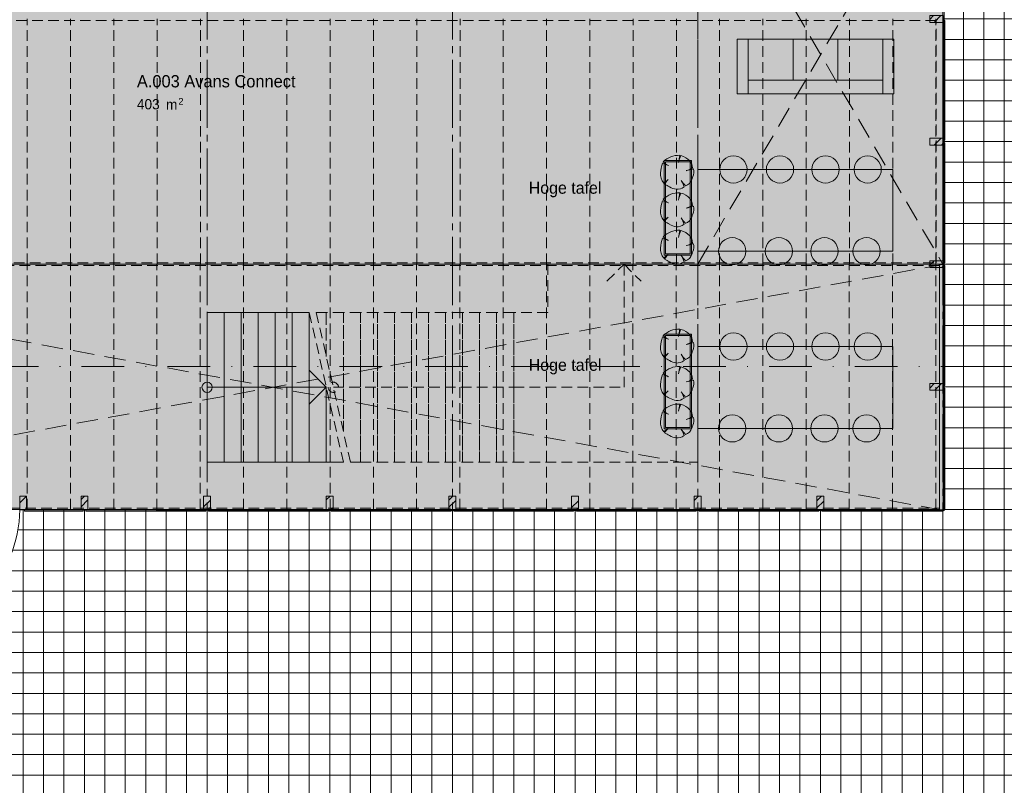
# Paper-space layout '19061B VOn 010b Plattegrond begane grond' of a CAD drawing. Header units: millimetres. Extents: x 10 to 1052, y 0 to 594.
# Tile 15 of 42: x 351 to 496, y 202 to 315. Entities that reach past the tile are written whole.
import ezdxf
from ezdxf.xclip import XClip

# ---------------------------------------------------------------- set-up
doc = ezdxf.new("R2010")
doc.units = ezdxf.units.MM
doc.header["$MEASUREMENT"] = 0
doc.header["$XCLIPFRAME"] = 0
for name, pattern in [('B0204', [13, 10, -1, 1, -1]), ('B0302', [12.51, 6.26, -3.125, 0, -3.125]), ('B0701', [2.3412, 1.56, -0.7812]), ('B0703', [4.687, 3.125, -1.562])]:
    doc.linetypes.add(name, pattern=pattern)
for name, color, linetype in [('23 Vloeren', 7, 'Continuous'), ('24 Trappen Afdek-arcering', 7, 'Continuous'), ('82 Interieur', 7, 'Continuous'), ('90 Terrein', 7, 'Continuous'), ('90 Terrein 2D arcering', 7, 'Continuous'), ('A Lijn doorsnede', 7, 'Continuous'), ('A Stramien', 7, 'Continuous'), ('New_21 Vliesgevels', 7, 'Continuous'), ('New_21 Vliesgevels Doorsnede-arcering', 7, 'Continuous'), ('New_23 Vloeren', 7, 'Continuous'), ('New_82 Interieur', 7, 'Continuous'), ('New_82 Interieur 2D arcering', 7, 'Continuous'), ('New_82 Interieur Afdek-arcering', 7, 'Continuous'), ('Z Ruimtebenaming', 7, 'Continuous'), ('Z Ruimtebenaming 2D arcering', 7, 'Continuous')]:
    doc.layers.add(name, color=color, linetype=linetype)
doc.styles.add('GENERATED_STYLE_2', font='txt')
doc.styles.add('GENERATED_STYLE_5', font='SkRg___.ttf')
pattern_1 = [(45, (162.7604, 134.7577), (-1.59099, 1.59099), []), (45, (162.23, 135.288), (-1.59099, 1.59099), [])]

# ---------------------------------------------------------------- blocks, each defined once
blk = doc.blocks.new('Drawing_2_1', base_point=(162.76, 134.76))
at = {"layer": '24 Trappen Afdek-arcering', "linetype": 'Continuous', "lineweight": 0, "true_color": 0xffffff}
for points in [[(378.76, 271.69), (378.76, 249.69), (381.26, 249.69), (381.26, 271.69)], [(381.26, 271.69), (381.26, 249.69), (383.76, 249.69), (383.76, 271.69)], [(383.76, 271.69), (383.76, 249.69), (386.26, 249.69), (386.26, 271.69)], [(386.26, 271.69), (386.26, 249.69), (388.76, 249.69), (388.76, 271.69)], [(388.76, 271.69), (388.76, 249.69), (391.26, 249.69), (391.26, 271.69)], [(391.26, 249.69), (393.76, 249.69), (393.76, 271.69), (391.26, 271.69)], [(393.76, 271.69), (393.76, 249.69), (396.26, 249.69), (396.26, 260.69)], [(396.26, 249.69), (398.76, 249.69), (396.26, 260.69)]]:
    blk.add_hatch(color=7, dxfattribs=at).paths.add_polyline_path(points)
at = {"layer": '90 Terrein 2D arcering', "linetype": 'Continuous', "lineweight": 0, "true_color": 0x8d999c}
h = blk.add_hatch(dxfattribs=at)
h.set_pattern_fill('950_Raster_300_0001', color=252, style=0, pattern_type=2)
h.set_pattern_definition([(0, (162.7604, 134.7577), (0, 3), []), (90, (162.7604, 134.7577), (-3, 0), [])])
h.paths.add_polyline_path([(290.36, 170.76), (522.76, 170.76), (522.76, 206.76), (522.76, 314.76), (630.61, 314.76), (630.61, 340.16), (486.91, 340.16), (486.91, 339.58), (486.91, 242.61), (391.26, 242.61), (351.26, 242.71, -1), (316.26, 242.71), (290.36, 242.61)])
at = {"layer": 'New_21 Vliesgevels Doorsnede-arcering', "linetype": 'Continuous', "lineweight": 0, "true_color": 0x000000}
h = blk.add_hatch(dxfattribs=at)
h.set_pattern_fill('515_Staal_0001', color=18, style=0, pattern_type=2)
h.set_pattern_definition(pattern_1)
h.paths.add_polyline_path([(484.81, 314.76), (484.81, 314.26), (486.81, 314.26), (486.81, 314.76), (486.81, 315.26), (484.81, 315.26)])
at = {"layer": 'New_21 Vliesgevels Doorsnede-arcering', "linetype": 'Continuous', "lineweight": 0, "true_color": 0x80e2d7}
for points in [[(487.01, 296.96), (487.01, 314.56), (486.81, 314.56), (486.81, 296.96)], [(487.01, 278.96), (487.01, 296.56), (486.81, 296.56), (486.81, 278.96)], [(487.01, 260.96), (487.01, 278.56), (486.81, 278.56), (486.81, 260.96)], [(487.01, 242.71), (487.01, 260.56), (486.81, 260.56), (486.81, 242.71)], [(351.96, 242.51), (360.56, 242.51), (360.56, 242.71), (351.96, 242.71)], [(360.96, 242.51), (378.56, 242.51), (378.56, 242.71), (360.96, 242.71)], [(378.96, 242.51), (396.56, 242.51), (396.56, 242.71), (378.96, 242.71)], [(396.96, 242.51), (414.56, 242.51), (414.56, 242.71), (396.96, 242.71)], [(414.96, 242.51), (432.56, 242.51), (432.56, 242.71), (414.96, 242.71)], [(432.96, 242.51), (450.56, 242.51), (450.56, 242.71), (432.96, 242.71)], [(450.96, 242.51), (468.56, 242.51), (468.56, 242.71), (450.96, 242.71)], [(468.96, 242.51), (486.81, 242.51), (486.81, 242.71), (468.96, 242.71)]]:
    blk.add_hatch(color=121, dxfattribs=at).paths.add_polyline_path(points)
at = {"layer": 'New_21 Vliesgevels Doorsnede-arcering', "linetype": 'Continuous', "lineweight": 0, "true_color": 0x000000}
h = blk.add_hatch(dxfattribs=at)
h.set_pattern_fill('515_Staal_0001', color=18, style=0, pattern_type=2)
h.set_pattern_definition(pattern_1)
h.paths.add_polyline_path([(484.81, 296.76), (484.81, 296.26), (486.81, 296.26), (486.81, 296.76), (486.81, 297.26), (484.81, 297.26)])
h = blk.add_hatch(dxfattribs=at)
h.set_pattern_fill('515_Staal_0001', color=18, style=0, pattern_type=2)
h.set_pattern_definition(pattern_1)
h.paths.add_polyline_path([(484.81, 278.76), (484.81, 278.26), (486.81, 278.26), (486.81, 278.76), (486.81, 279.26), (484.81, 279.26)])
h = blk.add_hatch(dxfattribs=at)
h.set_pattern_fill('515_Staal_0001', color=18, style=0, pattern_type=2)
h.set_pattern_definition(pattern_1)
h.paths.add_polyline_path([(484.81, 260.76), (484.81, 260.26), (486.81, 260.26), (486.81, 260.76), (486.81, 261.26), (484.81, 261.26)])
h = blk.add_hatch(dxfattribs=at)
h.set_pattern_fill('515_Staal_0001', color=18, style=0, pattern_type=2)
h.set_pattern_definition(pattern_1)
h.paths.add_polyline_path([(351.76, 244.71), (351.26, 244.71), (351.26, 242.71), (351.76, 242.71), (352.26, 242.71), (352.26, 244.71)])
h = blk.add_hatch(dxfattribs=at)
h.set_pattern_fill('515_Staal_0001', color=18, style=0, pattern_type=2)
h.set_pattern_definition(pattern_1)
h.paths.add_polyline_path([(360.76, 244.71), (360.26, 244.71), (360.26, 242.71), (360.76, 242.71), (361.26, 242.71), (361.26, 244.71)])
h = blk.add_hatch(dxfattribs=at)
h.set_pattern_fill('515_Staal_0001', color=18, style=0, pattern_type=2)
h.set_pattern_definition(pattern_1)
h.paths.add_polyline_path([(378.76, 244.71), (378.26, 244.71), (378.26, 242.71), (378.76, 242.71), (379.26, 242.71), (379.26, 244.71)])
h = blk.add_hatch(dxfattribs=at)
h.set_pattern_fill('515_Staal_0001', color=18, style=0, pattern_type=2)
h.set_pattern_definition(pattern_1)
h.paths.add_polyline_path([(396.76, 244.71), (396.26, 244.71), (396.26, 242.71), (396.76, 242.71), (397.26, 242.71), (397.26, 244.71)])
h = blk.add_hatch(dxfattribs=at)
h.set_pattern_fill('515_Staal_0001', color=18, style=0, pattern_type=2)
h.set_pattern_definition(pattern_1)
h.paths.add_polyline_path([(414.76, 244.71), (414.26, 244.71), (414.26, 242.71), (414.76, 242.71), (415.26, 242.71), (415.26, 244.71)])
h = blk.add_hatch(dxfattribs=at)
h.set_pattern_fill('515_Staal_0001', color=18, style=0, pattern_type=2)
h.set_pattern_definition(pattern_1)
h.paths.add_polyline_path([(432.76, 244.71), (432.26, 244.71), (432.26, 242.71), (432.76, 242.71), (433.26, 242.71), (433.26, 244.71)])
h = blk.add_hatch(dxfattribs=at)
h.set_pattern_fill('515_Staal_0001', color=18, style=0, pattern_type=2)
h.set_pattern_definition(pattern_1)
h.paths.add_polyline_path([(450.76, 244.71), (450.26, 244.71), (450.26, 242.71), (450.76, 242.71), (451.26, 242.71), (451.26, 244.71)])
h = blk.add_hatch(dxfattribs=at)
h.set_pattern_fill('515_Staal_0001', color=18, style=0, pattern_type=2)
h.set_pattern_definition(pattern_1)
h.paths.add_polyline_path([(468.76, 244.71), (468.26, 244.71), (468.26, 242.71), (468.76, 242.71), (469.26, 242.71), (469.26, 244.71)])
at = {"layer": 'New_82 Interieur 2D arcering', "linetype": 'Continuous', "lineweight": 0, "true_color": 0xc2df8b}
for points in [[(445.32, 292.16, 0.176271), (445.78, 290.66, -0.009616), (446.43, 291.19, 0.030984), (445.9, 290.52, -0.00375), (446.63, 290.12, 0.102387), (447.61, 289.76, 0.189926), (448.76, 290.11, 0.058172), (448.35, 291.06, 0.060987), (448.97, 290.26, 0.261493), (449.89, 291.21, -0.023868), (450.04, 291.62, 0.176093), (450.16, 292.77, -0.033475), (449.06, 292.49, 0.059133), (450.01, 292.9, 0.165491), (449.61, 293.92, 0.138163), (448.3, 294.7, 0.1048), (447.98, 293.79, -0.01602), (448.12, 294.74, 0.21157), (445.7, 293.79, 0.067145), (446.37, 293.3, 0.060036), (445.58, 293.58, 0.048896)], [(445.32, 286.66, 0.176271), (445.78, 285.16, -0.009616), (446.43, 285.69, 0.030984), (445.9, 285.02, -0.00375), (446.63, 284.62, 0.102387), (447.61, 284.26, 0.189926), (448.76, 284.61, 0.058172), (448.35, 285.56, 0.060987), (448.97, 284.76, 0.261493), (449.89, 285.71, -0.023868), (450.04, 286.12, 0.176093), (450.16, 287.27, -0.033475), (449.06, 286.99, 0.059133), (450.01, 287.4, 0.165491), (449.61, 288.42, 0.138163), (448.3, 289.2, 0.1048), (447.98, 288.29, -0.01602), (448.12, 289.24, 0.21157), (445.7, 288.29, 0.067145), (446.37, 287.8, 0.060036), (445.58, 288.08, 0.048896)], [(445.32, 281.16, 0.176271), (445.78, 279.66, -0.009616), (446.43, 280.19, 0.030984), (445.9, 279.52, -0.00375), (446.63, 279.12, 0.102387), (447.61, 278.76, 0.189926), (448.76, 279.11, 0.058172), (448.35, 280.06, 0.060987), (448.97, 279.26, 0.261493), (449.89, 280.21, -0.023868), (450.04, 280.62, 0.176093), (450.16, 281.77, -0.033475), (449.06, 281.49, 0.059133), (450.01, 281.9, 0.165491), (449.61, 282.92, 0.138163), (448.3, 283.7, 0.1048), (447.98, 282.79, -0.01602), (448.12, 283.74, 0.21157), (445.7, 282.79, 0.067145), (446.37, 282.3, 0.060036), (445.58, 282.58, 0.048896)], [(445.32, 266.65, 0.176271), (445.78, 265.15, -0.009616), (446.43, 265.68, 0.030984), (445.9, 265.01, -0.00375), (446.63, 264.61, 0.102387), (447.61, 264.26, 0.189926), (448.76, 264.6, 0.058172), (448.35, 265.55, 0.060987), (448.97, 264.75, 0.261493), (449.89, 265.7, -0.023868), (450.04, 266.11, 0.176093), (450.16, 267.26, -0.033475), (449.06, 266.99, 0.059133), (450.01, 267.39, 0.165491), (449.61, 268.41, 0.138163), (448.3, 269.19, 0.1048), (447.98, 268.28, -0.01602), (448.12, 269.23, 0.21157), (445.7, 268.28, 0.067145), (446.37, 267.79, 0.060036), (445.58, 268.07, 0.048896)], [(445.32, 261.15, 0.176271), (445.78, 259.65, -0.009616), (446.43, 260.18, 0.030984), (445.9, 259.51, -0.00375), (446.63, 259.11, 0.102387), (447.61, 258.76, 0.189926), (448.76, 259.1, 0.058172), (448.35, 260.05, 0.060987), (448.97, 259.25, 0.261493), (449.89, 260.2, -0.023868), (450.04, 260.61, 0.176093), (450.16, 261.76, -0.033475), (449.06, 261.49, 0.059133), (450.01, 261.89, 0.165491), (449.61, 262.91, 0.138163), (448.3, 263.69, 0.1048), (447.98, 262.78, -0.01602), (448.12, 263.73, 0.21157), (445.7, 262.78, 0.067145), (446.37, 262.29, 0.060036), (445.58, 262.57, 0.048896)], [(445.32, 255.65, 0.176271), (445.78, 254.15, -0.009616), (446.43, 254.68, 0.030984), (445.9, 254.01, -0.00375), (446.63, 253.61, 0.102387), (447.61, 253.26, 0.189926), (448.76, 253.6, 0.058172), (448.35, 254.55, 0.060987), (448.97, 253.75, 0.261493), (449.89, 254.7, -0.023868), (450.04, 255.11, 0.176093), (450.16, 256.26, -0.033475), (449.06, 255.99, 0.059133), (450.01, 256.39, 0.165491), (449.61, 257.41, 0.138163), (448.3, 258.19, 0.1048), (447.98, 257.28, -0.01602), (448.12, 258.23, 0.21157), (445.7, 257.28, 0.067145), (446.37, 256.79, 0.060036), (445.58, 257.07, 0.048896)]]:
    blk.add_hatch(color=71, dxfattribs=at).paths.add_polyline_path(points)
at = {"layer": 'New_82 Interieur 2D arcering', "linetype": 'Continuous', "lineweight": 0, "true_color": 0xffffff}
for points in [[(479.39, 280.66), (479.39, 292.66), (450.76, 292.66), (450.76, 280.66)], [(479.39, 254.66), (479.39, 266.66), (450.76, 266.66), (450.76, 254.66)]]:
    blk.add_hatch(color=7, dxfattribs=at).paths.add_polyline_path(points)
at = {"layer": 'New_82 Interieur Afdek-arcering', "linetype": 'Continuous', "lineweight": 0, "true_color": 0xffffff}
for points in [[(445.86, 293.99), (445.86, 280.1), (449.86, 280.1), (449.86, 293.99)], [(446.06, 293.79), (446.06, 280.3), (449.66, 280.3), (449.66, 293.79)], [(445.86, 268.48), (445.86, 254.6), (449.86, 254.6), (449.86, 268.48)], [(446.06, 268.28), (446.06, 254.8), (449.66, 254.8), (449.66, 268.28)]]:
    blk.add_hatch(color=7, dxfattribs=at).paths.add_polyline_path(points)
at = {"layer": 'Z Ruimtebenaming 2D arcering', "linetype": 'Continuous', "lineweight": 0, "true_color": 0xffffff}
blk.add_hatch(color=7, dxfattribs=at).paths.add_polyline_path([(290.36, 356.76), (290.36, 242.71), (486.81, 242.71), (486.81, 340.16), (377.16, 340.16), (377.16, 356.76)])
at = {"layer": '23 Vloeren', "color": 9, "linetype": 'B0703', "lineweight": 0, "flags": 128}
for points in [[(450.76, 340.56), (486.76, 278.73)], [(450.76, 278.76), (486.76, 340.16)], [(289.96, 278.76), (486.91, 242.61)], [(290.49, 242.72), (486.91, 278.76)]]:
    blk.add_lwpolyline(points, dxfattribs=at)
at = {"layer": '90 Terrein', "color": 9, "linetype": 'Continuous', "lineweight": 0, "flags": 128}
blk.add_lwpolyline([(290.36, 170.76), (290.36, 242.61), (316.26, 242.71, 1), (351.26, 242.71), (391.26, 242.61), (486.91, 242.61), (486.91, 339.58), (486.91, 340.16), (630.61, 340.16), (630.61, 314.76), (522.76, 314.76), (522.76, 206.76), (522.76, 170.76)], format="xyb", close=True, dxfattribs=at)
at = {"layer": 'A Lijn doorsnede', "color": 9, "linetype": 'B0302', "lineweight": 0}
blk.add_line((120.76, 263.75), (719.46, 263.75), dxfattribs=at)
at = {"layer": 'A Stramien', "color": 9, "linetype": 'B0204', "lineweight": 0}
for p, q in [((378.76, 516.76), (378.76, 94.76)), ((414.76, 516.76), (414.76, 94.76)), ((450.76, 516.76), (450.76, 94.76)), ((486.76, 516.76), (486.76, 94.76)), ((122.76, 278.76), (850.76, 278.76)), ((122.76, 242.76), (850.76, 242.76)), ((122.76, 206.76), (850.76, 206.76))]:
    blk.add_line(p, q, dxfattribs=at)
at = {"layer": 'New_21 Vliesgevels', "color": 1, "linetype": 'Continuous', "lineweight": 0, "flags": 128}
for points in [[(484.81, 314.76), (484.81, 314.26), (486.81, 314.26), (486.81, 314.76), (486.81, 315.26), (484.81, 315.26)], [(487.01, 296.96), (486.81, 296.96), (486.81, 314.56), (487.01, 314.56)], [(484.81, 296.76), (484.81, 296.26), (486.81, 296.26), (486.81, 296.76), (486.81, 297.26), (484.81, 297.26)], [(487.01, 278.96), (486.81, 278.96), (486.81, 296.56), (487.01, 296.56)], [(484.81, 278.76), (484.81, 279.26), (486.81, 279.26), (486.81, 278.76), (486.81, 278.26), (484.81, 278.26)], [(487.01, 260.96), (486.81, 260.96), (486.81, 278.56), (487.01, 278.56)], [(484.81, 260.76), (484.81, 261.26), (486.81, 261.26), (486.81, 260.76), (486.81, 260.26), (484.81, 260.26)], [(487.01, 242.71), (486.81, 242.71), (486.81, 260.56), (487.01, 260.56)], [(351.76, 244.71), (352.26, 244.71), (352.26, 242.71), (351.76, 242.71), (351.26, 242.71), (351.26, 244.71)], [(360.76, 244.71), (361.26, 244.71), (361.26, 242.71), (360.76, 242.71), (360.26, 242.71), (360.26, 244.71)], [(378.76, 244.71), (379.26, 244.71), (379.26, 242.71), (378.76, 242.71), (378.26, 242.71), (378.26, 244.71)], [(396.76, 244.71), (397.26, 244.71), (397.26, 242.71), (396.76, 242.71), (396.26, 242.71), (396.26, 244.71)], [(414.76, 244.71), (415.26, 244.71), (415.26, 242.71), (414.76, 242.71), (414.26, 242.71), (414.26, 244.71)], [(432.76, 244.71), (433.26, 244.71), (433.26, 242.71), (432.76, 242.71), (432.26, 242.71), (432.26, 244.71)], [(450.76, 244.71), (450.26, 244.71), (450.26, 242.71), (450.76, 242.71), (451.26, 242.71), (451.26, 244.71)], [(468.76, 244.71), (468.26, 244.71), (468.26, 242.71), (468.76, 242.71), (469.26, 242.71), (469.26, 244.71)], [(351.96, 242.51), (351.96, 242.71), (360.56, 242.71), (360.56, 242.51)], [(360.96, 242.51), (360.96, 242.71), (378.56, 242.71), (378.56, 242.51)], [(378.96, 242.51), (378.96, 242.71), (396.56, 242.71), (396.56, 242.51)], [(396.96, 242.51), (396.96, 242.71), (414.56, 242.71), (414.56, 242.51)], [(414.96, 242.51), (414.96, 242.71), (432.56, 242.71), (432.56, 242.51)], [(432.96, 242.51), (432.96, 242.71), (450.56, 242.71), (450.56, 242.51)], [(450.96, 242.51), (450.96, 242.71), (468.56, 242.71), (468.56, 242.51)], [(468.96, 242.51), (468.96, 242.71), (486.81, 242.71), (486.81, 242.51)]]:
    blk.add_lwpolyline(points, close=True, dxfattribs=at)
at = {"layer": 'New_23 Vloeren', "color": 9, "linetype": 'B0701', "lineweight": 0}
for p, q in [((485.76, 314.56), (289.53, 314.56)), ((352.38, 278.76), (352.38, 314.76)), ((358.73, 278.76), (358.73, 314.76)), ((365.08, 278.76), (365.08, 314.76)), ((371.43, 278.76), (371.43, 314.76)), ((377.78, 278.76), (377.78, 314.76)), ((384.13, 278.76), (384.13, 314.76)), ((390.48, 278.76), (390.48, 314.76)), ((396.83, 278.76), (396.83, 314.76)), ((403.18, 278.76), (403.18, 314.76)), ((409.53, 278.76), (409.53, 314.76)), ((415.88, 278.76), (415.88, 314.76)), ((422.23, 278.76), (422.23, 314.76)), ((428.58, 278.76), (428.58, 314.76)), ((434.93, 278.76), (434.93, 314.76)), ((441.28, 278.76), (441.28, 314.76)), ((447.63, 278.76), (447.63, 314.76)), ((453.98, 278.76), (453.98, 314.76)), ((460.33, 278.76), (460.33, 314.76)), ((466.68, 278.76), (466.68, 314.76)), ((473.03, 278.76), (473.03, 314.76)), ((479.38, 278.76), (479.38, 314.76)), ((485.73, 278.76), (485.73, 314.76)), ((485.76, 278.96), (485.76, 314.56)), ((289.53, 278.96), (485.76, 278.96)), ((486.25, 278.56), (288.86, 278.56)), ((352.36, 242.76), (352.36, 278.76)), ((358.71, 242.76), (358.71, 278.76)), ((365.06, 242.76), (365.06, 278.76)), ((371.41, 242.76), (371.41, 278.76)), ((377.76, 242.76), (377.76, 278.76)), ((384.11, 242.76), (384.11, 278.76)), ((390.46, 242.76), (390.46, 278.76)), ((396.81, 242.76), (396.81, 278.76)), ((403.16, 242.76), (403.16, 278.76)), ((409.51, 242.76), (409.51, 278.76)), ((415.86, 242.76), (415.86, 278.76)), ((422.21, 242.76), (422.21, 278.76)), ((428.56, 242.76), (428.56, 278.76)), ((434.91, 242.76), (434.91, 278.76)), ((441.26, 242.76), (441.26, 278.76)), ((447.61, 242.76), (447.61, 278.76)), ((453.96, 242.76), (453.96, 278.76)), ((460.31, 242.76), (460.31, 278.76)), ((466.66, 242.76), (466.66, 278.76)), ((473.01, 242.76), (473.01, 278.76)), ((479.36, 242.76), (479.36, 278.76)), ((485.71, 242.76), (485.71, 278.76)), ((486.25, 242.96), (486.25, 278.56)), ((288.86, 242.96), (486.25, 242.96))]:
    blk.add_line(p, q, dxfattribs=at)
at = {"layer": 'New_23 Vloeren', "color": 1, "linetype": 'Continuous', "lineweight": 0}
for p, q in [((486.76, 278.76), (486.76, 314.76)), ((288.53, 278.76), (486.76, 278.76))]:
    blk.add_line(p, q, dxfattribs=at)
at = {"layer": 'New_23 Vloeren', "color": 9, "linetype": 'Continuous', "lineweight": 0}
for p, q in [((486.25, 278.76), (288.86, 278.76)), ((486.25, 242.76), (486.25, 278.76)), ((288.86, 242.76), (486.25, 242.76))]:
    blk.add_line(p, q, dxfattribs=at)
at = {"layer": 'New_23 Vloeren', "color": 9, "linetype": 'B0703', "lineweight": 0, "flags": 128}
blk.add_lwpolyline([(450.76, 339.76), (450.76, 311.4), (450.76, 278.76), (375.92, 278.76), (290.26, 278.76)], dxfattribs=at)
at = {"layer": 'New_82 Interieur', "color": 1, "linetype": 'Continuous', "lineweight": 0}
for p, q in [((479.54, 311.79), (456.54, 311.79)), ((456.54, 311.79), (456.54, 303.79)), ((458.16, 303.79), (458.16, 311.79)), ((464.75, 305.79), (464.75, 311.79)), ((471.34, 305.79), (471.34, 311.79)), ((477.93, 303.79), (477.93, 311.79)), ((479.54, 303.79), (479.54, 311.79)), ((477.93, 305.79), (458.16, 305.79)), ((456.54, 303.79), (479.54, 303.79))]:
    blk.add_line(p, q, dxfattribs=at)
at = {"layer": 'New_82 Interieur', "color": 1, "linetype": 'Continuous', "lineweight": 0, "flags": 128}
for points in [[(445.86, 293.99), (449.86, 293.99), (449.86, 280.1), (445.86, 280.1)], [(446.06, 293.79), (449.66, 293.79), (449.66, 280.3), (446.06, 280.3)], [(445.86, 268.48), (449.86, 268.48), (449.86, 254.6), (445.86, 254.6)], [(446.06, 268.28), (449.66, 268.28), (449.66, 254.8), (446.06, 254.8)]]:
    blk.add_lwpolyline(points, close=True, dxfattribs=at)
for points in [[(458, 292.68, -1), (454, 292.68, -1)], [(464.84, 292.68, -1), (460.84, 292.68, -1)], [(471.52, 292.68, -1), (467.52, 292.68, -1)], [(477.71, 292.68, -1), (473.71, 292.68, -1)], [(457.84, 280.66, 1), (453.84, 280.66, 1)], [(464.68, 280.66, 1), (460.68, 280.66, 1)], [(471.36, 280.66, 1), (467.36, 280.66, 1)], [(477.55, 280.66, 1), (473.55, 280.66, 1)], [(458, 266.68, -1), (454, 266.68, -1)], [(464.84, 266.68, -1), (460.84, 266.68, -1)], [(471.52, 266.68, -1), (467.52, 266.68, -1)], [(477.71, 266.68, -1), (473.71, 266.68, -1)], [(457.84, 254.66, 1), (453.84, 254.66, 1)], [(464.68, 254.66, 1), (460.68, 254.66, 1)], [(471.36, 254.66, 1), (467.36, 254.66, 1)], [(477.55, 254.66, 1), (473.55, 254.66, 1)]]:
    blk.add_lwpolyline(points, format="xyb", close=True, dxfattribs=at)
at = {"layer": 'New_82 Interieur', "color": 9, "linetype": 'Continuous', "lineweight": 0, "flags": 128}
for points in [[(479.39, 280.66), (479.39, 292.66), (450.76, 292.66), (450.76, 280.66)], [(479.39, 254.66), (479.39, 266.66), (450.76, 266.66), (450.76, 254.66)]]:
    blk.add_lwpolyline(points, close=True, dxfattribs=at)
at = {"layer": 'New_82 Interieur', "color": 1, "linetype": 'Continuous', "lineweight": 0}
for centre, radius, start, end in [((452.7, 291.53), 7.41, 163.8748, 175.0721), ((444.79, 290.18), 3.5, 61.5472, 76.8198), ((447.99, 291.54), 3.21, 87.7038, 135.4874), ((447.85, 296.02), 3.1, 226.083, 243.1759), ((462.85, 292.05), 14.97, 169.6537, 173.7651), ((450.29, 293.47), 2.33, 148.201, 174.9578), ((447.56, 291.99), 2.81, 43.1971, 74.6625), ((448.32, 292.82), 1.69, 2.7308, 40.3178), ((447.61, 292.04), 2.3, 176.8614, 216.849), ((447.82, 296.7), 4.39, 286.4462, 299.9827), ((447.56, 300.83), 8.47, 280.2246, 287.8936), ((448.52, 292.35), 1.69, 334.319, 14.2669), ((459.9, 273.89), 21.92, 127.9083, 130.1121), ((451.56, 286.58), 6.9, 138.0797, 145.1786), ((419.55, 241.62), 55.55, 60.8198, 61.6791), ((451.91, 293.18), 4.14, 210.8951, 224.8549), ((444.51, 288.84), 4.43, 16.6807, 29.9976), ((448.59, 291.56), 1.35, 286.4227, 345.04), ((454.28, 289.82), 4.6, 157.0402, 162.5092), ((447.99, 286.04), 3.21, 87.7038, 135.4874), ((447.98, 292.29), 2.56, 238.2841, 261.668), ((447.74, 291.41), 1.65, 265.2902, 308.3056), ((462.85, 286.55), 14.97, 169.6537, 173.7651), ((450.29, 287.97), 2.33, 148.201, 174.9578), ((447.56, 286.49), 2.81, 43.1971, 74.6625), ((452.7, 286.03), 7.41, 163.8748, 175.0721), ((444.79, 284.68), 3.5, 61.5472, 76.8198), ((447.85, 290.52), 3.1, 226.083, 243.1759), ((448.32, 287.32), 1.69, 2.7308, 40.3178), ((447.61, 286.54), 2.3, 176.8614, 216.849), ((447.82, 291.2), 4.39, 286.4462, 299.9827), ((447.56, 295.33), 8.47, 280.2246, 287.8936), ((454.28, 284.32), 4.6, 157.0402, 162.5092), ((448.52, 286.85), 1.69, 334.319, 14.2669), ((459.9, 268.39), 21.92, 127.9083, 130.1121), ((451.56, 281.08), 6.9, 138.0797, 145.1786), ((419.55, 236.12), 55.55, 60.8198, 61.6791), ((451.91, 287.68), 4.14, 210.8951, 224.8549), ((444.51, 283.34), 4.43, 16.6807, 29.9976), ((448.59, 286.06), 1.35, 286.4227, 345.04), ((447.99, 280.54), 3.21, 87.7038, 135.4874), ((447.98, 286.79), 2.56, 238.2841, 261.668), ((447.74, 285.91), 1.65, 265.2902, 308.3056), ((462.85, 281.05), 14.97, 169.6537, 173.7651), ((450.29, 282.47), 2.33, 148.201, 174.9578), ((447.56, 280.99), 2.81, 43.1971, 74.6625), ((452.7, 280.53), 7.41, 163.8748, 175.0721), ((444.79, 279.18), 3.5, 61.5472, 76.8198), ((447.85, 285.02), 3.1, 226.083, 243.1759), ((447.82, 285.7), 4.39, 286.4462, 299.9827), ((448.32, 281.82), 1.69, 2.7308, 40.3178), ((447.61, 281.04), 2.3, 176.8614, 216.849), ((447.56, 289.83), 8.47, 280.2246, 287.8936), ((454.28, 278.82), 4.6, 157.0402, 162.5092), ((448.52, 281.35), 1.69, 334.319, 14.2669), ((459.9, 262.89), 21.92, 127.9083, 130.1121), ((451.56, 275.58), 6.9, 138.0797, 145.1786), ((419.55, 230.62), 55.55, 60.8198, 61.6791), ((447.98, 281.29), 2.56, 238.2841, 261.668), ((447.74, 280.41), 1.65, 265.2902, 308.3056), ((451.91, 282.18), 4.14, 210.8951, 224.8549), ((444.51, 277.84), 4.43, 16.6807, 29.9976), ((448.59, 280.56), 1.35, 286.4227, 345.04), ((447.99, 266.03), 3.21, 87.7038, 135.4874), ((462.85, 266.54), 14.97, 169.6537, 173.7651), ((450.29, 267.97), 2.33, 148.201, 174.9578), ((447.56, 266.48), 2.81, 43.1971, 74.6625), ((452.7, 266.02), 7.41, 163.8748, 175.0721), ((444.79, 264.67), 3.5, 61.5472, 76.8198), ((447.85, 270.51), 3.1, 226.083, 243.1759), ((447.82, 271.19), 4.39, 286.4462, 299.9827), ((448.32, 267.31), 1.69, 2.7308, 40.3178), ((447.61, 266.53), 2.3, 176.8614, 216.849), ((447.56, 275.32), 8.47, 280.2246, 287.8936), ((454.28, 264.31), 4.6, 157.0402, 162.5092), ((448.52, 266.84), 1.69, 334.319, 14.2669), ((459.9, 248.38), 21.92, 127.9083, 130.1121), ((451.56, 261.07), 6.9, 138.0797, 145.1786), ((419.55, 216.11), 55.55, 60.8198, 61.6791), ((447.98, 266.79), 2.56, 238.2841, 261.668), ((447.74, 265.9), 1.65, 265.2902, 308.3056), ((451.91, 267.67), 4.14, 210.8951, 224.8549), ((444.51, 263.33), 4.43, 16.6807, 29.9976), ((448.59, 266.05), 1.35, 286.4227, 345.04), ((447.99, 260.53), 3.21, 87.7038, 135.4874), ((462.85, 261.04), 14.97, 169.6537, 173.7651), ((450.29, 262.47), 2.33, 148.201, 174.9578), ((447.56, 260.98), 2.81, 43.1971, 74.6625), ((452.7, 260.52), 7.41, 163.8748, 175.0721), ((444.79, 259.17), 3.5, 61.5472, 76.8198), ((447.85, 265.01), 3.1, 226.083, 243.1759), ((447.82, 265.69), 4.39, 286.4462, 299.9827), ((447.56, 269.82), 8.47, 280.2246, 287.8936), ((448.32, 261.81), 1.69, 2.7308, 40.3178), ((448.52, 261.34), 1.69, 334.319, 14.2669), ((447.61, 261.03), 2.3, 176.8614, 216.849), ((459.9, 242.88), 21.92, 127.9083, 130.1121), ((451.56, 255.57), 6.9, 138.0797, 145.1786), ((448.59, 260.55), 1.35, 286.4227, 345.04), ((454.28, 258.81), 4.6, 157.0402, 162.5092), ((419.55, 210.61), 55.55, 60.8198, 61.6791), ((447.98, 261.29), 2.56, 238.2841, 261.668), ((447.74, 260.4), 1.65, 265.2902, 308.3056), ((451.91, 262.17), 4.14, 210.8951, 224.8549), ((444.51, 257.83), 4.43, 16.6807, 29.9976), ((447.99, 255.03), 3.21, 87.7038, 135.4874), ((447.85, 259.51), 3.1, 226.083, 243.1759), ((462.85, 255.54), 14.97, 169.6537, 173.7651), ((450.29, 256.97), 2.33, 148.201, 174.9578), ((447.56, 255.48), 2.81, 43.1971, 74.6625), ((448.32, 256.31), 1.69, 2.7308, 40.3178), ((452.7, 255.02), 7.41, 163.8748, 175.0721), ((444.79, 253.67), 3.5, 61.5472, 76.8198), ((447.82, 260.19), 4.39, 286.4462, 299.9827), ((447.56, 264.32), 8.47, 280.2246, 287.8936), ((448.52, 255.84), 1.69, 334.319, 14.2669), ((447.61, 255.53), 2.3, 176.8614, 216.849), ((459.9, 237.38), 21.92, 127.9083, 130.1121), ((451.56, 250.07), 6.9, 138.0797, 145.1786), ((451.91, 256.67), 4.14, 210.8951, 224.8549), ((444.51, 252.33), 4.43, 16.6807, 29.9976), ((448.59, 255.05), 1.35, 286.4227, 345.04), ((454.28, 253.31), 4.6, 157.0402, 162.5092), ((419.55, 205.11), 55.55, 60.8198, 61.6791), ((447.98, 255.79), 2.56, 238.2841, 261.668), ((447.74, 254.9), 1.65, 265.2902, 308.3056)]:
    blk.add_arc(centre, radius, start, end, dxfattribs=at)
at = {"layer": 'Z Ruimtebenaming', "color": 9, "linetype": 'B0701', "lineweight": 0}
for p, q in [((450.76, 278.76), (428.76, 278.76)), ((428.76, 278.76), (428.76, 271.69)), ((437.45, 276.26), (439.95, 278.76)), ((439.95, 260.69), (439.95, 278.76)), ((439.95, 278.76), (442.45, 276.26)), ((450.76, 249.69), (450.76, 278.76)), ((393.76, 271.69), (398.76, 249.69)), ((396.26, 271.69), (394.79, 271.69)), ((394.79, 271.69), (399.79, 249.69)), ((396.26, 265.2), (396.26, 271.69)), ((398.76, 271.69), (396.26, 271.69)), ((396.26, 271.69), (396.26, 265.2)), ((398.76, 254.2), (398.76, 271.69)), ((401.26, 271.69), (398.76, 271.69)), ((398.76, 271.69), (398.76, 254.2)), ((401.26, 249.69), (401.26, 271.69)), ((403.76, 271.69), (401.26, 271.69)), ((401.26, 271.69), (401.26, 249.69)), ((403.76, 249.69), (403.76, 271.69)), ((406.26, 271.69), (403.76, 271.69)), ((403.76, 271.69), (403.76, 249.69)), ((406.26, 249.69), (406.26, 271.69)), ((408.76, 271.69), (406.26, 271.69)), ((406.26, 271.69), (406.26, 249.69)), ((408.76, 249.69), (408.76, 271.69)), ((411.26, 271.69), (408.76, 271.69)), ((408.76, 271.69), (408.76, 249.69)), ((411.26, 249.69), (411.26, 271.69)), ((413.76, 271.69), (411.26, 271.69)), ((411.26, 271.69), (411.26, 249.69)), ((413.76, 249.69), (413.76, 271.69)), ((416.26, 271.69), (413.76, 271.69)), ((413.76, 271.69), (413.76, 249.69)), ((416.26, 249.69), (416.26, 271.69)), ((418.76, 271.69), (416.26, 271.69)), ((416.26, 271.69), (416.26, 249.69)), ((418.76, 249.69), (418.76, 271.69)), ((421.26, 271.69), (418.76, 271.69)), ((418.76, 271.69), (418.76, 249.69)), ((421.26, 249.69), (421.26, 271.69)), ((423.76, 271.69), (421.26, 271.69)), ((421.26, 271.69), (421.26, 249.69)), ((423.76, 249.69), (423.76, 271.69)), ((428.76, 271.69), (423.76, 271.69)), ((423.76, 271.69), (423.76, 249.69)), ((397.29, 260.69), (423.76, 260.69)), ((423.76, 260.69), (439.95, 260.69)), ((399.79, 249.69), (401.26, 249.69)), ((401.26, 249.69), (403.76, 249.69)), ((403.76, 249.69), (406.26, 249.69)), ((406.26, 249.69), (408.76, 249.69)), ((408.76, 249.69), (411.26, 249.69)), ((411.26, 249.69), (413.76, 249.69)), ((413.76, 249.69), (416.26, 249.69)), ((416.26, 249.69), (418.76, 249.69)), ((418.76, 249.69), (421.26, 249.69)), ((421.26, 249.69), (423.76, 249.69)), ((423.76, 249.69), (450.76, 249.69))]:
    blk.add_line(p, q, dxfattribs=at)
at = {"layer": 'Z Ruimtebenaming', "color": 9, "linetype": 'Continuous', "lineweight": 0}
for p, q in [((381.26, 271.69), (378.76, 271.69)), ((378.76, 271.69), (378.76, 249.69)), ((381.26, 249.69), (381.26, 271.69)), ((383.76, 271.69), (381.26, 271.69)), ((381.26, 271.69), (381.26, 249.69)), ((383.76, 249.69), (383.76, 271.69)), ((386.26, 271.69), (383.76, 271.69)), ((383.76, 271.69), (383.76, 249.69)), ((386.26, 249.69), (386.26, 271.69)), ((388.76, 271.69), (386.26, 271.69)), ((386.26, 271.69), (386.26, 249.69)), ((388.76, 249.69), (388.76, 271.69)), ((391.26, 271.69), (388.76, 271.69)), ((388.76, 271.69), (388.76, 249.69)), ((391.26, 249.69), (391.26, 271.69)), ((393.76, 271.69), (391.26, 271.69)), ((391.26, 271.69), (391.26, 249.69)), ((393.76, 249.69), (393.76, 271.69)), ((393.76, 271.69), (393.76, 249.69)), ((393.76, 263.19), (396.26, 260.69)), ((378.76, 260.69), (381.26, 260.69)), ((381.26, 260.69), (396.26, 260.69)), ((396.26, 260.69), (393.76, 258.19)), ((396.26, 249.69), (396.26, 260.69)), ((396.26, 260.69), (396.26, 249.69)), ((378.76, 249.69), (381.26, 249.69)), ((381.26, 249.69), (383.76, 249.69)), ((383.76, 249.69), (386.26, 249.69)), ((386.26, 249.69), (388.76, 249.69)), ((388.76, 249.69), (391.26, 249.69)), ((391.26, 249.69), (393.76, 249.69)), ((393.76, 249.69), (396.26, 249.69)), ((396.26, 249.69), (398.76, 249.69))]:
    blk.add_line(p, q, dxfattribs=at)
for start, end in [(0, 180), (180, 0)]:
    blk.add_arc((378.76, 260.69), 0.75, start, end, dxfattribs=at)
at = {"layer": 'Z Ruimtebenaming', "color": 9, "linetype": 'B0701', "lineweight": 0}
for start, end in [(0, 180), (180, 0)]:
    blk.add_arc((397.29, 260.69), 0.75, start, end, dxfattribs=at)
at = {"layer": '82 Interieur', "color": 9, "linetype": 'Continuous', "lineweight": 0, "char_height": 1.75, "attachment_point": 8, "style": 'GENERATED_STYLE_5'}
for insert in [(431.3, 288.58), (431.3, 262.58)]:
    blk.add_mtext('\\A1;{\\pqc;\\fSanuk-Regular|b0|i0|c0|p2;Hoge tafel}', dxfattribs=dict(at, insert=insert))
at = {"layer": 'Z Ruimtebenaming', "color": 2, "linetype": 'Continuous', "lineweight": 0, "attachment_point": 1, "style": 'GENERATED_STYLE_2'}
for s, insert, char_height in [('\\A1;{\\pql;\\pt0;\\fUbuntu|b0|i0|c0|p34;A.003 Avans Connect}', (368.46, 306.52), 1.8), ('\\A1;{\\pql;\\fUbuntu|b0|i0|c0|p34;403}', (368.46, 303), 1.5), ('\\A1;{\\pql;\\fUbuntu|b0|i0|c0|p34; m}', (372.17, 302.95), 1.5), ('\\A1;{\\pql;\\fUbuntu|b0|i0|c0|p34;2}', (374.55, 303.17), 1)]:
    blk.add_mtext(s, dxfattribs=dict(at, insert=insert, char_height=char_height))

psp = doc.layouts.new('19061B VOn 010b Plattegrond begane grond')

# ---------------------------------------------------------------- block references
at = {"color": 4, "linetype": 'Continuous', "lineweight": 0}
ref = psp.add_blockref('Drawing_2_1', (162.76, 134.76), dxfattribs=at)
XClip(ref).set_block_clipping_path([(63.602702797, 41.749456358), (869.5607390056, 554.9340651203)])

doc.saveas('drawing.dxf')
